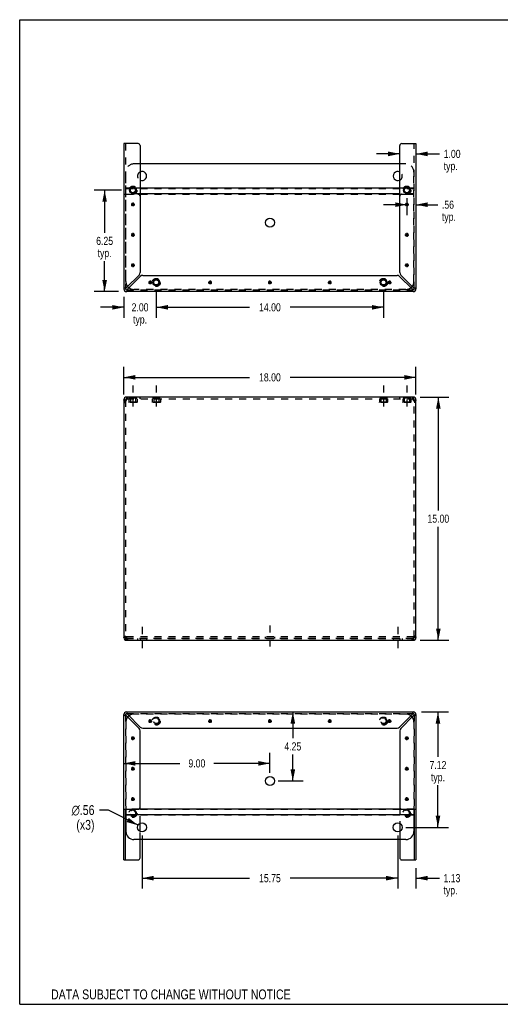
# Model space of a CAD drawing. Header units: inches. Extents: x 0 to 78.6, y 0 to 60.7.
# Tile 1 of 3: x 0 to 29.6, y 0 to 60.7. Entities that reach past the tile are written whole.
import ezdxf

# ---------------------------------------------------------------- set-up
doc = ezdxf.new("R2010")
doc.units = ezdxf.units.IN
doc.header["$LTSCALE"] = 4.321429
doc.header["$MEASUREMENT"] = 0
doc.linetypes.add('DASHED', pattern=[0.2, 0.1, -0.1])
doc.linetypes.add('HIDDEN', pattern=[0.2, 0.1, -0.1])
doc.layers.get('0').update_dxf_attribs({"linetype": 'CONTINUOUS'})
doc.layers.add('DEFAULT_2', color=8, linetype='HIDDEN')
doc.layers.add('DIMENSIONS', color=7, linetype='CONTINUOUS')
doc.styles.get("Standard").update_dxf_attribs({"font": 'txt', "width": 0.8})
doc.styles.add('TEXTSTYLE_1', font='gdt', dxfattribs={"width": 0.8})
doc.dimstyles.new('DIMSTYLE_1', dxfattribs={"dimtxt": 0.5, "dimasz": 0.714286, "dimexe": 0.09, "dimexo": 0.07, "dimgap": 0.035, "dimtad": 0, "dimtih": 1, "dimtoh": 1, "dimzin": 4, "dimdsep": 46, "dimtxsty": 'Standard', "dimblk": '_FILLED', "dimblk1": '_FILLED', "dimblk2": '_FILLED', "dimcen": 0.09, "dimadec": 0, "dimazin": 0, "dimtfac": 1, "dimtofl": 0, "dimtmove": 0, "dimatfit": 3, "dimldrblk": '_FILLED', "dimfxl": 1, "dimtolj": 1, "dimtzin": 4, "dimarcsym": 0})
doc.dimstyles.new('DIMSTYLE_2', dxfattribs={"dimtxt": 0.607143, "dimasz": 0.714286, "dimexe": 0.09, "dimexo": 0.07, "dimgap": 0.09, "dimtad": 0, "dimtih": 1, "dimtoh": 1, "dimzin": 4, "dimdsep": 46, "dimtxsty": 'Standard', "dimblk": '_FILLED', "dimblk1": '_FILLED', "dimblk2": '_FILLED', "dimcen": 0.09, "dimadec": 0, "dimazin": 0, "dimtfac": 1, "dimtofl": 0, "dimtmove": 0, "dimatfit": 3, "dimldrblk": '_FILLED', "dimfxl": 1, "dimtolj": 1, "dimtzin": 4, "dimarcsym": 0})

# ---------------------------------------------------------------- blocks, each defined once
blk = doc.blocks.new('_FILLED')
at = {"color": 0, "linetype": 'ByBlock'}
blk.add_solid([(0, 0), (-1, 0.2), (-1, -0.2)], dxfattribs=at)
blk = doc.blocks.new('*D1')
at = {"layer": 'DIMENSIONS', "color": 2, "linetype": 'Continuous'}
for p, q in [((6.415, 37.604), (6.415, 39.303)), ((24.415, 37.604), (24.415, 39.303)), ((6.415, 38.66), (14.165, 38.66)), ((24.415, 38.66), (16.665, 38.66))]:
    blk.add_line(p, q, dxfattribs=at)
at = {"layer": 'DIMENSIONS', "color": 2, "linetype": 'Continuous', "xscale": 0.7142857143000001, "yscale": 0.7142857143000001, "zscale": 0.7142857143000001, "rotation": 180}
blk.add_blockref('_FILLED', (6.415, 38.66), dxfattribs=at)
at = {"layer": 'DIMENSIONS', "color": 2, "linetype": 'Continuous', "xscale": 0.7142857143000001, "yscale": 0.7142857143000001, "zscale": 0.7142857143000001}
blk.add_blockref('_FILLED', (24.415, 38.66), dxfattribs=at)
at = {"layer": 'DIMENSIONS', "color": 2, "linetype": 'Continuous', "insert": (15.415, 38.91), "char_height": 0.5, "width": 2, "attachment_point": 2, "line_spacing_factor": 0.9}
blk.add_mtext('18.00', dxfattribs=at)
blk = doc.blocks.new('*D2')
at = {"layer": 'DIMENSIONS', "color": 2, "linetype": 'Continuous'}
for p, q in [((24.672, 37.445), (26.435, 37.445)), ((25.792, 37.445), (25.792, 30.445)), ((25.792, 22.445), (25.792, 29.445)), ((24.672, 22.445), (26.435, 22.445))]:
    blk.add_line(p, q, dxfattribs=at)
at = {"layer": 'DIMENSIONS', "color": 2, "linetype": 'Continuous', "xscale": 0.7142857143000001, "yscale": 0.7142857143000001, "zscale": 0.7142857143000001}
for p, rotation in [((25.792, 37.445), 90), ((25.792, 22.445), 270)]:
    blk.add_blockref('_FILLED', p, dxfattribs=dict(at, rotation=rotation))
at = {"layer": 'DIMENSIONS', "color": 2, "linetype": 'Continuous', "insert": (25.792, 30.195), "char_height": 0.5, "width": 2, "attachment_point": 2, "line_spacing_factor": 0.9}
blk.add_mtext('15.00', dxfattribs=at)
blk = doc.blocks.new('*D5')
at = {"layer": 'DIMENSIONS', "color": 2, "linetype": 'Continuous'}
for p, q in [((16.827, 18.028), (16.827, 16.402)), ((16.827, 13.776), (16.827, 15.402)), ((15.915, 13.776), (17.47, 13.776))]:
    blk.add_line(p, q, dxfattribs=at)
at = {"layer": 'DIMENSIONS', "color": 2, "linetype": 'Continuous', "xscale": 0.7142857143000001, "yscale": 0.7142857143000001, "zscale": 0.7142857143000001}
for p, rotation in [((16.827, 18.028), 90), ((16.827, 13.776), 270)]:
    blk.add_blockref('_FILLED', p, dxfattribs=dict(at, rotation=rotation))
at = {"layer": 'DIMENSIONS', "color": 2, "linetype": 'Continuous', "insert": (16.827, 16.152), "char_height": 0.5, "width": 1.6, "attachment_point": 2, "line_spacing_factor": 0.9}
blk.add_mtext('4.25', dxfattribs=at)
blk = doc.blocks.new('*D6')
at = {"layer": 'DIMENSIONS', "color": 2, "linetype": 'Continuous'}
for p, q in [((15.415, 14.276), (15.415, 15.5)), ((6.415, 14.857), (9.865, 14.857)), ((15.415, 14.857), (11.965, 14.857))]:
    blk.add_line(p, q, dxfattribs=at)
at = {"layer": 'DIMENSIONS', "color": 2, "linetype": 'Continuous', "xscale": 0.7142857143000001, "yscale": 0.7142857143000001, "zscale": 0.7142857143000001, "rotation": 180}
blk.add_blockref('_FILLED', (6.415, 14.857), dxfattribs=at)
at = {"layer": 'DIMENSIONS', "color": 2, "linetype": 'Continuous', "xscale": 0.7142857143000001, "yscale": 0.7142857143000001, "zscale": 0.7142857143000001}
blk.add_blockref('_FILLED', (15.415, 14.857), dxfattribs=at)
at = {"layer": 'DIMENSIONS', "color": 2, "linetype": 'Continuous', "insert": (10.915, 15.107), "char_height": 0.5, "width": 1.6, "attachment_point": 2, "line_spacing_factor": 0.9}
blk.add_mtext('9.00', dxfattribs=at)
blk = doc.blocks.new('*D7')
at = {"layer": 'DIMENSIONS', "color": 2, "linetype": 'Continuous'}
for p, q in [((23.29, 10.409), (23.29, 7.136)), ((24.415, 8.405), (24.415, 7.136)), ((23.29, 7.779), (21.861, 7.779)), ((24.415, 7.779), (25.861, 7.779))]:
    blk.add_line(p, q, dxfattribs=at)
at = {"layer": 'DIMENSIONS', "color": 2, "linetype": 'Continuous', "xscale": 0.7142857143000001, "yscale": 0.7142857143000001, "zscale": 0.7142857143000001}
blk.add_blockref('_FILLED', (23.29, 7.779), dxfattribs=at)
at = {"layer": 'DIMENSIONS', "color": 2, "linetype": 'Continuous', "xscale": 0.7142857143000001, "yscale": 0.7142857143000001, "zscale": 0.7142857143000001, "rotation": 180}
blk.add_blockref('_FILLED', (24.415, 7.779), dxfattribs=at)
at = {"layer": 'DIMENSIONS', "color": 2, "linetype": 'Continuous', "insert": (26.111, 8.029), "char_height": 0.5, "width": 1.6, "attachment_point": 1, "line_spacing_factor": 0.9}
blk.add_mtext('1.13\\Ptyp.', dxfattribs=at)
blk = doc.blocks.new('*D8')
at = {"layer": 'DIMENSIONS', "color": 2, "linetype": 'Continuous'}
for p, q in [((7.54, 10.409), (7.54, 7.136)), ((23.29, 10.409), (23.29, 7.136)), ((7.54, 7.779), (14.165, 7.779)), ((23.29, 7.779), (16.665, 7.779))]:
    blk.add_line(p, q, dxfattribs=at)
at = {"layer": 'DIMENSIONS', "color": 2, "linetype": 'Continuous', "xscale": 0.7142857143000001, "yscale": 0.7142857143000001, "zscale": 0.7142857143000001, "rotation": 180}
blk.add_blockref('_FILLED', (7.54, 7.779), dxfattribs=at)
at = {"layer": 'DIMENSIONS', "color": 2, "linetype": 'Continuous', "xscale": 0.7142857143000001, "yscale": 0.7142857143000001, "zscale": 0.7142857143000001}
blk.add_blockref('_FILLED', (23.29, 7.779), dxfattribs=at)
at = {"layer": 'DIMENSIONS', "color": 2, "linetype": 'Continuous', "insert": (15.415, 8.029), "char_height": 0.5, "width": 2, "attachment_point": 2, "line_spacing_factor": 0.9}
blk.add_mtext('15.75', dxfattribs=at)
blk = doc.blocks.new('*D9')
at = {"layer": 'DIMENSIONS', "color": 2, "linetype": 'Continuous'}
for p, q in [((24.748, 18.028), (26.413, 18.028)), ((25.77, 18.028), (25.77, 15.255)), ((25.77, 10.909), (25.77, 13.505)), ((23.79, 10.909), (26.413, 10.909))]:
    blk.add_line(p, q, dxfattribs=at)
at = {"layer": 'DIMENSIONS', "color": 2, "linetype": 'Continuous', "xscale": 0.7142857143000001, "yscale": 0.7142857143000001, "zscale": 0.7142857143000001}
for p, rotation in [((25.77, 18.028), 90), ((25.77, 10.909), 270)]:
    blk.add_blockref('_FILLED', p, dxfattribs=dict(at, rotation=rotation))
at = {"layer": 'DIMENSIONS', "color": 2, "linetype": 'Continuous', "insert": (25.77, 15.005), "char_height": 0.5, "width": 1.6, "attachment_point": 2, "line_spacing_factor": 0.9}
blk.add_mtext('7.12\\Ptyp.', dxfattribs=at)
blk = doc.blocks.new('*D10')
at = {"layer": 'DIMENSIONS', "color": 2, "linetype": 'Continuous'}
for p, q in [((5.473, 11.976), (4.911, 11.976)), ((7.29, 11.038), (5.473, 11.976))]:
    blk.add_line(p, q, dxfattribs=at)
at = {"layer": 'DIMENSIONS', "color": 2, "linetype": 'Continuous', "xscale": 0.7142857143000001, "yscale": 0.7142857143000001, "zscale": 0.7142857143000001, "rotation": 332.6934381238}
blk.add_blockref('_FILLED', (7.29, 11.038), dxfattribs=at)
at = {"layer": 'DIMENSIONS', "color": 2, "linetype": 'Continuous', "insert": (4.608, 12.28), "char_height": 0.60714, "width": 2.26667, "attachment_point": 3, "line_spacing_factor": 0.9, "style": 'TEXTSTYLE_1'}
blk.add_mtext('{\\Fgdt;n}\\Ftxt;.56\\P(x3)', dxfattribs=at)
blk = doc.blocks.new('*D11')
at = {"layer": 'DIMENSIONS', "color": 2, "linetype": 'Continuous'}
for p, q in [((6.271, 50.2), (4.589, 50.2)), ((5.232, 50.2), (5.232, 47.575)), ((5.232, 43.95), (5.232, 45.825)), ((6.081, 43.95), (4.589, 43.95))]:
    blk.add_line(p, q, dxfattribs=at)
at = {"layer": 'DIMENSIONS', "color": 2, "linetype": 'Continuous', "xscale": 0.7142857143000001, "yscale": 0.7142857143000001, "zscale": 0.7142857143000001}
for p, rotation in [((5.232, 50.2), 90), ((5.232, 43.95), 270)]:
    blk.add_blockref('_FILLED', p, dxfattribs=dict(at, rotation=rotation))
at = {"layer": 'DIMENSIONS', "color": 2, "linetype": 'Continuous', "insert": (5.232, 47.325), "char_height": 0.5, "width": 1.6, "attachment_point": 2, "line_spacing_factor": 0.9}
blk.add_mtext('6.25\\Ptyp.', dxfattribs=at)
blk = doc.blocks.new('*D12')
at = {"layer": 'DIMENSIONS', "color": 2, "linetype": 'Continuous'}
for p, q in [((8.415, 44.013), (8.415, 42.335)), ((6.415, 43.617), (6.415, 42.335)), ((6.415, 42.978), (4.986, 42.978)), ((8.415, 42.978), (9.843, 42.978))]:
    blk.add_line(p, q, dxfattribs=at)
at = {"layer": 'DIMENSIONS', "color": 2, "linetype": 'Continuous', "xscale": 0.7142857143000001, "yscale": 0.7142857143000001, "zscale": 0.7142857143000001}
blk.add_blockref('_FILLED', (6.415, 42.978), dxfattribs=at)
at = {"layer": 'DIMENSIONS', "color": 2, "linetype": 'Continuous', "xscale": 0.7142857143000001, "yscale": 0.7142857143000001, "zscale": 0.7142857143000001, "rotation": 180}
blk.add_blockref('_FILLED', (8.415, 42.978), dxfattribs=at)
at = {"layer": 'DIMENSIONS', "color": 2, "linetype": 'Continuous', "insert": (7.415, 43.228), "char_height": 0.5, "width": 1.6, "attachment_point": 2, "line_spacing_factor": 0.9}
blk.add_mtext('2.00\\Ptyp.', dxfattribs=at)
blk = doc.blocks.new('*D13')
at = {"layer": 'DIMENSIONS', "color": 2, "linetype": 'Continuous'}
for p, q in [((8.415, 44.013), (8.415, 42.335)), ((22.415, 44.013), (22.415, 42.335)), ((8.415, 42.978), (14.165, 42.978)), ((22.415, 42.978), (16.665, 42.978))]:
    blk.add_line(p, q, dxfattribs=at)
at = {"layer": 'DIMENSIONS', "color": 2, "linetype": 'Continuous', "xscale": 0.7142857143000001, "yscale": 0.7142857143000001, "zscale": 0.7142857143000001, "rotation": 180}
blk.add_blockref('_FILLED', (8.415, 42.978), dxfattribs=at)
at = {"layer": 'DIMENSIONS', "color": 2, "linetype": 'Continuous', "xscale": 0.7142857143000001, "yscale": 0.7142857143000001, "zscale": 0.7142857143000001}
blk.add_blockref('_FILLED', (22.415, 42.978), dxfattribs=at)
at = {"layer": 'DIMENSIONS', "color": 2, "linetype": 'Continuous', "insert": (15.415, 43.228), "char_height": 0.5, "width": 2, "attachment_point": 2, "line_spacing_factor": 0.9}
blk.add_mtext('14.00', dxfattribs=at)
blk = doc.blocks.new('*D14')
at = {"layer": 'DIMENSIONS', "color": 2, "linetype": 'Continuous'}
for p, q in [((23.852, 49.307), (22.424, 49.307)), ((23.852, 49.7), (23.852, 48.664)), ((24.415, 49.307), (25.763, 49.307))]:
    blk.add_line(p, q, dxfattribs=at)
at = {"layer": 'DIMENSIONS', "color": 2, "linetype": 'Continuous', "xscale": 0.7142857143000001, "yscale": 0.7142857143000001, "zscale": 0.7142857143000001}
blk.add_blockref('_FILLED', (23.852, 49.307), dxfattribs=at)
at = {"layer": 'DIMENSIONS', "color": 2, "linetype": 'Continuous', "xscale": 0.7142857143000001, "yscale": 0.7142857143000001, "zscale": 0.7142857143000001, "rotation": 180}
blk.add_blockref('_FILLED', (24.415, 49.307), dxfattribs=at)
at = {"layer": 'DIMENSIONS', "color": 2, "linetype": 'Continuous', "insert": (26.013, 49.557), "char_height": 0.5, "width": 1.6, "attachment_point": 1, "line_spacing_factor": 0.9}
blk.add_mtext('.56\\Ptyp.', dxfattribs=at)
blk = doc.blocks.new('*D15')
at = {"layer": 'DIMENSIONS', "color": 2, "linetype": 'Continuous'}
for p, q in [((23.415, 52.44), (21.986, 52.44)), ((24.415, 52.44), (25.873, 52.44))]:
    blk.add_line(p, q, dxfattribs=at)
at = {"layer": 'DIMENSIONS', "color": 2, "linetype": 'Continuous', "xscale": 0.7142857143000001, "yscale": 0.7142857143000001, "zscale": 0.7142857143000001}
blk.add_blockref('_FILLED', (23.415, 52.44), dxfattribs=at)
at = {"layer": 'DIMENSIONS', "color": 2, "linetype": 'Continuous', "xscale": 0.7142857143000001, "yscale": 0.7142857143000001, "zscale": 0.7142857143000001, "rotation": 180}
blk.add_blockref('_FILLED', (24.415, 52.44), dxfattribs=at)
at = {"layer": 'DIMENSIONS', "color": 2, "linetype": 'Continuous', "insert": (26.123, 52.69), "char_height": 0.5, "width": 1.6, "attachment_point": 1, "line_spacing_factor": 0.9}
blk.add_mtext('1.00\\Ptyp.', dxfattribs=at)

msp = doc.modelspace()

# ---------------------------------------------------------------- linework, layer by layer
at = {"color": 7, "linetype": 'Continuous'}
for p, q in [((0, 0), (0, 60.714)), ((0, 60.714), (78.571, 60.714)), ((6.51, 44.117), (6.519, 44.117)), ((6.581, 44.054), (6.581, 44.045)), ((24.248, 44.045), (24.248, 44.054)), ((24.311, 44.117), (24.319, 44.117)), ((6.415, 37.278), (6.519, 37.278)), ((6.581, 37.445), (6.581, 37.341)), ((6.6, 37.341), (6.581, 37.341)), ((24.248, 37.341), (24.229, 37.341)), ((24.248, 37.445), (24.248, 37.341)), ((24.311, 37.278), (24.415, 37.278)), ((6.519, 22.611), (6.415, 22.611)), ((6.54, 22.565), (6.54, 22.638)), ((6.581, 22.445), (6.581, 22.549)), ((6.581, 22.549), (6.6, 22.549)), ((24.229, 22.549), (24.248, 22.549)), ((24.248, 22.445), (24.248, 22.549)), ((24.29, 22.565), (24.29, 22.638)), ((24.415, 22.611), (24.311, 22.611)), ((6.519, 17.861), (6.51, 17.861)), ((6.581, 17.933), (6.581, 17.924)), ((24.248, 17.924), (24.248, 17.933)), ((24.319, 17.861), (24.311, 17.861)), ((7.925, 17.465), (8.155, 17.465)), ((7.958, 17.384), (8.121, 17.547)), ((8.121, 17.384), (7.958, 17.547)), ((8.04, 17.35), (8.04, 17.58)), ((11.612, 17.465), (11.842, 17.465)), ((11.646, 17.384), (11.808, 17.547)), ((11.808, 17.384), (11.646, 17.547)), ((11.727, 17.35), (11.727, 17.58)), ((15.3, 17.465), (15.53, 17.465)), ((15.333, 17.384), (15.496, 17.547)), ((15.496, 17.384), (15.333, 17.547)), ((15.415, 17.35), (15.415, 17.58)), ((18.987, 17.465), (19.217, 17.465)), ((19.021, 17.384), (19.184, 17.547)), ((19.184, 17.384), (19.021, 17.547)), ((19.102, 17.35), (19.102, 17.58)), ((22.675, 17.465), (22.905, 17.465)), ((22.708, 17.384), (22.871, 17.547)), ((22.708, 17.547), (22.871, 17.384)), ((22.79, 17.35), (22.79, 17.58)), ((6.862, 16.403), (7.092, 16.403)), ((6.896, 16.322), (7.058, 16.484)), ((7.058, 16.322), (6.896, 16.484)), ((6.977, 16.288), (6.977, 16.518)), ((23.737, 16.403), (23.967, 16.403)), ((23.771, 16.322), (23.934, 16.484)), ((23.771, 16.484), (23.934, 16.322)), ((23.852, 16.288), (23.852, 16.518)), ((6.896, 14.447), (7.058, 14.609)), ((7.058, 14.447), (6.896, 14.609)), ((6.977, 14.413), (6.977, 14.643)), ((23.771, 14.447), (23.934, 14.609)), ((23.771, 14.609), (23.934, 14.447)), ((23.852, 14.413), (23.852, 14.643)), ((6.862, 14.528), (7.092, 14.528)), ((23.737, 14.528), (23.967, 14.528)), ((6.977, 12.538), (6.977, 12.768)), ((23.852, 12.538), (23.852, 12.768)), ((6.862, 12.653), (7.092, 12.653)), ((7.058, 12.572), (6.896, 12.734)), ((6.896, 12.572), (7.058, 12.734)), ((23.737, 12.653), (23.967, 12.653)), ((23.771, 12.734), (23.934, 12.572)), ((23.771, 12.572), (23.934, 12.734)), ((6.519, 8.905), (6.519, 12.028)), ((6.54, 12.028), (6.54, 10.659)), ((24.29, 11.689), (6.54, 11.689)), ((23.491, 12.038), (7.338, 12.038)), ((24.29, 12.028), (24.29, 10.659)), ((24.311, 12.028), (24.311, 8.905)), ((7.415, 10.658), (7.415, 11.161)), ((23.415, 11.161), (23.415, 10.658)), ((23.79, 10.159), (7.04, 10.159)), ((7.415, 9.03), (7.415, 10.159)), ((23.415, 10.159), (23.415, 9.03)), ((6.415, 8.905), (7.29, 8.905)), ((23.54, 8.905), (24.415, 8.905)), ((0, 0), (78.571, 0))]:
    msp.add_line(p, q, dxfattribs=at)
at = {"color": 3, "linetype": 'Continuous'}
for p, q in [((6.415, 53.073), (6.415, 44.117)), ((7.29, 53.073), (6.415, 53.073)), ((7.415, 52.948), (7.415, 45.118)), ((23.415, 45.118), (23.415, 52.948)), ((23.54, 53.073), (24.415, 53.073)), ((24.415, 53.073), (24.415, 44.117)), ((23.415, 51.819), (7.415, 51.819)), ((7.081, 50.316), (6.873, 50.316)), ((23.415, 50.316), (7.415, 50.316)), ((23.415, 49.967), (7.415, 49.967)), ((23.956, 50.316), (23.748, 50.316)), ((7.35, 44.962), (6.581, 44.193)), ((7.582, 44.95), (23.247, 44.95)), ((24.248, 44.193), (23.479, 44.962)), ((6.657, 44.117), (7.426, 44.886)), ((23.403, 44.886), (24.172, 44.117)), ((24.248, 43.95), (6.581, 43.95)), ((6.415, 37.278), (6.415, 22.611)), ((6.48, 37.21), (6.463, 37.196)), ((6.498, 37.223), (6.48, 37.21)), ((6.559, 37.265), (6.538, 37.251)), ((6.581, 37.278), (6.559, 37.265)), ((24.248, 37.445), (6.581, 37.445)), ((6.581, 37.278), (6.589, 37.304)), ((24.241, 37.304), (24.248, 37.278)), ((24.27, 37.265), (24.248, 37.278)), ((24.291, 37.251), (24.27, 37.265)), ((24.35, 37.21), (24.331, 37.223)), ((24.366, 37.196), (24.35, 37.21)), ((24.415, 22.611), (24.415, 37.278)), ((6.463, 22.694), (6.48, 22.68)), ((6.48, 22.68), (6.498, 22.666)), ((6.538, 22.639), (6.559, 22.625)), ((6.559, 22.625), (6.581, 22.611)), ((6.589, 22.585), (6.581, 22.611)), ((24.248, 22.611), (24.241, 22.585)), ((24.248, 22.611), (24.27, 22.625)), ((24.27, 22.625), (24.291, 22.639)), ((24.331, 22.666), (24.35, 22.68)), ((24.35, 22.68), (24.366, 22.694)), ((6.581, 22.445), (24.248, 22.445)), ((6.415, 8.905), (6.415, 17.861)), ((6.581, 18.028), (24.248, 18.028)), ((6.581, 17.785), (7.35, 17.016)), ((7.426, 17.092), (6.657, 17.861)), ((24.172, 17.861), (23.403, 17.092)), ((23.479, 17.016), (24.248, 17.785)), ((24.415, 17.861), (24.415, 8.905)), ((7.582, 17.028), (23.247, 17.028)), ((7.415, 12.153), (7.415, 16.861)), ((23.415, 16.861), (23.415, 12.153)), ((6.415, 12.028), (7.29, 12.028)), ((23.54, 12.028), (24.415, 12.028))]:
    msp.add_line(p, q, dxfattribs=at)
at = {"color": 2, "linetype": 'DASHED'}
for p, q in [((6.977, 38.159), (6.977, 36.627)), ((8.415, 38.159), (8.415, 36.627)), ((22.415, 38.159), (22.415, 36.627)), ((23.852, 38.159), (23.852, 36.627)), ((7.54, 23.266), (7.54, 21.733)), ((15.415, 23.367), (15.415, 21.835)), ((23.29, 23.266), (23.29, 21.733))]:
    msp.add_line(p, q, dxfattribs=at)
at = {"color": 3, "linetype": 'Continuous'}
for points in [[(6.506, 44.17), (6.483, 44.162), (6.463, 44.155), (6.446, 44.147), (6.433, 44.14), (6.423, 44.132), (6.417, 44.124), (6.415, 44.117)], [(6.581, 44.193), (6.555, 44.185), (6.53, 44.178), (6.506, 44.17)], [(6.581, 43.95), (6.589, 43.952), (6.596, 43.958), (6.604, 43.968), (6.612, 43.982), (6.619, 43.999), (6.627, 44.019), (6.634, 44.041)], [(6.634, 44.041), (6.642, 44.065), (6.65, 44.091), (6.657, 44.117)], [(24.172, 44.117), (24.18, 44.091), (24.187, 44.065), (24.195, 44.041)], [(24.195, 44.041), (24.203, 44.019), (24.21, 43.999), (24.218, 43.982), (24.225, 43.968), (24.233, 43.958), (24.241, 43.952), (24.248, 43.95)], [(24.324, 44.17), (24.3, 44.178), (24.274, 44.185), (24.248, 44.193)], [(24.415, 44.117), (24.413, 44.124), (24.407, 44.132), (24.397, 44.14), (24.383, 44.147), (24.366, 44.155), (24.346, 44.162), (24.324, 44.17)], [(6.463, 37.196), (6.449, 37.21), (6.437, 37.223), (6.427, 37.237), (6.42, 37.251), (6.416, 37.265), (6.415, 37.278)], [(6.538, 37.251), (6.517, 37.237), (6.498, 37.223)], [(6.589, 37.304), (6.596, 37.33), (6.604, 37.354), (6.612, 37.376), (6.619, 37.396)], [(6.619, 37.396), (6.627, 37.413), (6.634, 37.427)], [(6.634, 37.427), (6.642, 37.437), (6.65, 37.443), (6.657, 37.445)], [(24.172, 37.445), (24.18, 37.443), (24.187, 37.437), (24.195, 37.427)], [(24.195, 37.427), (24.203, 37.413), (24.21, 37.396)], [(24.21, 37.396), (24.218, 37.376), (24.225, 37.354), (24.233, 37.33), (24.241, 37.304)], [(24.331, 37.223), (24.312, 37.237), (24.291, 37.251)], [(24.415, 37.278), (24.413, 37.265), (24.409, 37.251), (24.402, 37.237), (24.392, 37.223), (24.38, 37.21), (24.366, 37.196)], [(6.415, 22.611), (6.416, 22.625), (6.42, 22.639), (6.427, 22.653), (6.437, 22.666), (6.449, 22.68), (6.463, 22.694)], [(6.498, 22.666), (6.517, 22.653), (6.538, 22.639)], [(6.619, 22.494), (6.612, 22.514), (6.604, 22.536), (6.596, 22.56), (6.589, 22.585)], [(6.634, 22.463), (6.627, 22.477), (6.619, 22.494)], [(24.21, 22.494), (24.203, 22.477), (24.195, 22.463)], [(24.241, 22.585), (24.233, 22.56), (24.225, 22.536), (24.218, 22.514), (24.21, 22.494)], [(24.291, 22.639), (24.312, 22.653), (24.331, 22.666)], [(24.366, 22.694), (24.38, 22.68), (24.392, 22.666), (24.402, 22.653), (24.409, 22.639), (24.413, 22.625), (24.415, 22.611)], [(6.657, 22.445), (6.65, 22.447), (6.642, 22.453), (6.634, 22.463)], [(24.195, 22.463), (24.187, 22.453), (24.18, 22.447), (24.172, 22.445)], [(6.415, 17.861), (6.417, 17.854), (6.423, 17.846), (6.433, 17.839), (6.446, 17.831), (6.463, 17.823), (6.483, 17.816), (6.506, 17.808)], [(6.506, 17.808), (6.53, 17.801), (6.555, 17.793), (6.581, 17.785)], [(6.634, 17.937), (6.627, 17.959), (6.619, 17.979), (6.612, 17.996), (6.604, 18.01), (6.596, 18.02), (6.589, 18.026), (6.581, 18.028)], [(6.657, 17.861), (6.65, 17.887), (6.642, 17.913), (6.634, 17.937)], [(24.195, 17.937), (24.187, 17.913), (24.18, 17.887), (24.172, 17.861)], [(24.248, 18.028), (24.241, 18.026), (24.233, 18.02), (24.225, 18.01), (24.218, 17.996), (24.21, 17.979), (24.203, 17.959), (24.195, 17.937)], [(24.248, 17.785), (24.274, 17.793), (24.3, 17.801), (24.324, 17.808)], [(24.324, 17.808), (24.346, 17.816), (24.366, 17.823), (24.383, 17.831), (24.397, 17.839), (24.407, 17.846), (24.413, 17.854), (24.415, 17.861)]]:
    msp.add_lwpolyline(points, dxfattribs=at)
at = {"color": 7, "linetype": 'Continuous'}
for points in [[(6.581, 44.193), (6.571, 44.185), (6.562, 44.178), (6.553, 44.17), (6.544, 44.162), (6.537, 44.155), (6.531, 44.147), (6.525, 44.14), (6.522, 44.132), (6.519, 44.124), (6.519, 44.117)], [(6.581, 44.054), (6.589, 44.055), (6.596, 44.057), (6.604, 44.061), (6.612, 44.066), (6.619, 44.073)], [(6.619, 44.073), (6.627, 44.08), (6.634, 44.088), (6.642, 44.097), (6.65, 44.107), (6.657, 44.117)], [(24.172, 44.117), (24.18, 44.107), (24.187, 44.097), (24.195, 44.088), (24.203, 44.08), (24.21, 44.073), (24.218, 44.066), (24.225, 44.061), (24.233, 44.057), (24.241, 44.055), (24.248, 44.054)], [(24.292, 44.155), (24.285, 44.162), (24.277, 44.17), (24.268, 44.178), (24.258, 44.185), (24.248, 44.193)], [(24.311, 44.117), (24.31, 44.124), (24.308, 44.132), (24.304, 44.14), (24.299, 44.147), (24.292, 44.155)], [(6.523, 37.241), (6.521, 37.251), (6.519, 37.265), (6.519, 37.278)], [(24.311, 37.278), (24.31, 37.265), (24.309, 37.251)], [(6.519, 22.611), (6.519, 22.625), (6.521, 22.639)], [(24.307, 22.649), (24.309, 22.639), (24.31, 22.625), (24.311, 22.611)], [(6.519, 17.861), (6.519, 17.854), (6.522, 17.846), (6.525, 17.839), (6.531, 17.831), (6.537, 17.823)], [(6.537, 17.823), (6.544, 17.816), (6.553, 17.808), (6.562, 17.801), (6.571, 17.793), (6.581, 17.785)], [(6.657, 17.861), (6.65, 17.871), (6.642, 17.881), (6.634, 17.89), (6.627, 17.898), (6.619, 17.906), (6.612, 17.912), (6.604, 17.917), (6.596, 17.921), (6.589, 17.923), (6.581, 17.924)], [(24.21, 17.906), (24.203, 17.898), (24.195, 17.89), (24.187, 17.881), (24.18, 17.871), (24.172, 17.861)], [(24.248, 17.924), (24.241, 17.923), (24.233, 17.921), (24.225, 17.917), (24.218, 17.912), (24.21, 17.906)], [(24.248, 17.785), (24.258, 17.793), (24.268, 17.801), (24.277, 17.808), (24.285, 17.816), (24.292, 17.823), (24.299, 17.831), (24.304, 17.839), (24.308, 17.846), (24.31, 17.854), (24.311, 17.861)]]:
    msp.add_lwpolyline(points, dxfattribs=at)
at = {"color": 3, "linetype": 'Continuous'}
for centre, radius in [((6.977, 50.2), 0.206), ((23.852, 50.2), 0.206), ((15.415, 48.202), 0.281), ((8.415, 44.513), 0.206), ((22.415, 44.513), 0.206)]:
    msp.add_circle(centre, radius, dxfattribs=at)
at = {"color": 7, "linetype": 'Continuous'}
for centre, radius in [((6.977, 50.2), 0.166), ((6.977, 50.2), 0.156), ((23.852, 50.2), 0.166), ((23.852, 50.2), 0.156), ((8.415, 44.513), 0.166), ((8.415, 44.513), 0.156), ((22.415, 44.513), 0.166), ((22.415, 44.513), 0.156), ((15.415, 13.776), 0.281), ((7.54, 10.909), 0.281), ((23.29, 10.909), 0.281)]:
    msp.add_circle(centre, radius, dxfattribs=at)
at = {"color": 3, "linetype": 'Continuous'}
for centre, radius, start, end in [((7.29, 52.948), 0.125, 0, 90), ((23.54, 52.948), 0.125, 90, 180), ((7.54, 51.069), 0.281, 243.5695, 116.4305), ((23.29, 51.069), 0.281, 63.5695, 296.4305), ((7.195, 45.118), 0.22, 315, 360), ((7.582, 44.73), 0.22, 90, 135), ((23.247, 44.73), 0.22, 45, 90), ((23.635, 45.118), 0.22, 180, 225), ((6.581, 44.117), 0.167, 180, 270), ((7.04, 44.577), 0.5, 218.93779, 231.30402), ((23.79, 44.577), 0.5, 308.69598, 321.06221), ((24.248, 44.117), 0.167, 270, 360), ((6.581, 37.278), 0.167, 90, 180), ((24.248, 37.278), 0.167, 0, 90), ((6.581, 22.611), 0.167, 180, 270), ((24.248, 22.611), 0.167, 270, 360), ((6.581, 17.861), 0.167, 90, 180), ((24.248, 17.861), 0.167, 0, 90), ((7.195, 16.861), 0.22, 0, 45), ((7.582, 17.248), 0.22, 225, 270), ((23.247, 17.248), 0.22, 270, 315), ((23.635, 16.861), 0.22, 135, 180), ((7.29, 12.153), 0.125, 270, 360), ((23.54, 12.153), 0.125, 180, 270)]:
    msp.add_arc(centre, radius, start, end, dxfattribs=at)
at = {"color": 7, "linetype": 'Continuous'}
for centre, radius, start, end in [((6.581, 44.117), 0.0625, 180, 270), ((24.248, 44.117), 0.0625, 270, 360), ((6.581, 37.278), 0.0625, 90, 180), ((24.248, 37.278), 0.0625, 0, 90), ((6.581, 22.611), 0.0625, 180, 270), ((24.248, 22.611), 0.0625, 270, 360), ((6.581, 17.861), 0.0625, 90, 180), ((7.04, 17.401), 0.5, 128.69598, 141.06221), ((23.79, 17.401), 0.5, 38.93779, 51.30402), ((24.248, 17.861), 0.0625, 0, 90), ((7.04, 10.659), 0.5, 180, 270), ((23.79, 10.659), 0.5, 270, 360), ((7.29, 9.03), 0.125, 270, 360), ((23.54, 9.03), 0.125, 180, 270)]:
    msp.add_arc(centre, radius, start, end, dxfattribs=at)
at = {"layer": 'DEFAULT_2', "color": 8, "linetype": 'HIDDEN'}
for p, q in [((6.519, 53.073), (6.519, 44.117)), ((24.311, 44.117), (24.311, 53.073)), ((7.415, 51.819), (7.04, 51.819)), ((23.79, 51.819), (23.415, 51.819)), ((6.54, 44.577), (6.54, 51.319)), ((24.29, 44.577), (24.29, 51.319)), ((6.415, 49.95), (7.29, 49.95)), ((6.873, 50.316), (6.54, 50.316)), ((24.29, 50.29), (6.54, 50.29)), ((7.415, 49.967), (6.54, 49.967)), ((24.29, 49.941), (6.54, 49.941)), ((7.415, 50.316), (7.081, 50.316)), ((23.748, 50.316), (23.415, 50.316)), ((24.29, 49.967), (23.415, 49.967)), ((23.54, 49.95), (24.415, 49.95)), ((24.29, 50.316), (23.956, 50.316)), ((6.862, 49.325), (7.092, 49.325)), ((6.896, 49.244), (7.058, 49.407)), ((7.058, 49.244), (6.896, 49.407)), ((6.977, 49.44), (6.977, 49.21)), ((23.737, 49.325), (23.967, 49.325)), ((23.771, 49.244), (23.934, 49.407)), ((23.934, 49.244), (23.771, 49.407)), ((23.852, 49.44), (23.852, 49.21)), ((6.862, 47.45), (7.092, 47.45)), ((7.058, 47.369), (6.896, 47.532)), ((6.896, 47.369), (7.058, 47.532)), ((6.977, 47.565), (6.977, 47.335)), ((23.737, 47.45), (23.967, 47.45)), ((23.934, 47.369), (23.771, 47.532)), ((23.771, 47.369), (23.934, 47.532)), ((23.852, 47.565), (23.852, 47.335)), ((6.862, 45.575), (7.092, 45.575)), ((7.058, 45.494), (6.896, 45.657)), ((6.896, 45.494), (7.058, 45.657)), ((6.977, 45.69), (6.977, 45.46)), ((23.737, 45.575), (23.967, 45.575)), ((23.934, 45.494), (23.771, 45.657)), ((23.771, 45.494), (23.934, 45.657)), ((23.852, 45.69), (23.852, 45.46)), ((7.925, 44.513), (8.155, 44.513)), ((8.121, 44.431), (7.958, 44.594)), ((7.958, 44.431), (8.121, 44.594)), ((8.04, 44.628), (8.04, 44.398)), ((11.612, 44.513), (11.842, 44.513)), ((11.808, 44.431), (11.646, 44.594)), ((11.646, 44.431), (11.808, 44.594)), ((11.727, 44.628), (11.727, 44.398)), ((15.3, 44.513), (15.53, 44.513)), ((15.496, 44.431), (15.333, 44.594)), ((15.333, 44.431), (15.496, 44.594)), ((15.415, 44.398), (15.415, 44.628)), ((18.987, 44.513), (19.217, 44.513)), ((19.184, 44.431), (19.021, 44.594)), ((19.021, 44.431), (19.184, 44.594)), ((19.102, 44.628), (19.102, 44.398)), ((22.675, 44.513), (22.905, 44.513)), ((22.871, 44.431), (22.708, 44.594)), ((22.708, 44.431), (22.871, 44.594)), ((22.79, 44.628), (22.79, 44.398)), ((6.581, 44.054), (24.248, 44.054)), ((23.79, 44.077), (7.04, 44.077)), ((6.415, 37.104), (6.519, 37.104)), ((6.463, 37.196), (6.537, 37.196)), ((6.519, 37.278), (6.519, 22.611)), ((6.6, 37.341), (24.229, 37.341)), ((6.657, 37.445), (6.657, 37.341)), ((6.727, 37.341), (6.727, 37.121)), ((6.737, 37.111), (6.727, 37.121)), ((7.227, 37.121), (6.727, 37.121)), ((7.217, 37.111), (6.737, 37.111)), ((6.771, 37.445), (6.771, 37.341)), ((6.771, 37.395), (6.771, 37.341)), ((7.183, 37.395), (6.771, 37.395)), ((6.821, 37.385), (6.811, 37.395)), ((6.821, 37.121), (6.811, 37.111)), ((6.821, 37.385), (6.821, 37.121)), ((7.133, 37.385), (6.821, 37.385)), ((7.133, 37.385), (7.143, 37.395)), ((7.133, 37.385), (7.133, 37.121)), ((7.133, 37.121), (7.143, 37.111)), ((7.183, 37.395), (7.183, 37.341)), ((7.184, 37.445), (7.184, 37.341)), ((7.217, 37.111), (7.227, 37.121)), ((7.227, 37.341), (7.227, 37.121)), ((7.415, 37.341), (7.415, 37.445)), ((8.165, 37.341), (8.165, 37.121)), ((8.175, 37.111), (8.165, 37.121)), ((8.665, 37.121), (8.165, 37.121)), ((8.655, 37.111), (8.175, 37.111)), ((8.208, 37.445), (8.208, 37.341)), ((8.209, 37.395), (8.209, 37.341)), ((8.621, 37.395), (8.209, 37.395)), ((8.259, 37.385), (8.249, 37.395)), ((8.259, 37.121), (8.249, 37.111)), ((8.259, 37.385), (8.259, 37.121)), ((8.571, 37.385), (8.259, 37.385)), ((8.571, 37.385), (8.581, 37.395)), ((8.571, 37.385), (8.571, 37.121)), ((8.571, 37.121), (8.581, 37.111)), ((8.621, 37.445), (8.621, 37.341)), ((8.621, 37.395), (8.621, 37.341)), ((8.655, 37.111), (8.665, 37.121)), ((8.665, 37.341), (8.665, 37.121)), ((22.165, 37.341), (22.165, 37.121)), ((22.665, 37.121), (22.165, 37.121)), ((22.175, 37.111), (22.165, 37.121)), ((22.655, 37.111), (22.175, 37.111)), ((22.208, 37.445), (22.208, 37.341)), ((22.209, 37.395), (22.209, 37.341)), ((22.621, 37.395), (22.209, 37.395)), ((22.259, 37.385), (22.249, 37.395)), ((22.259, 37.121), (22.249, 37.111)), ((22.259, 37.385), (22.259, 37.121)), ((22.571, 37.385), (22.259, 37.385)), ((22.571, 37.385), (22.581, 37.395)), ((22.571, 37.385), (22.571, 37.121)), ((22.571, 37.121), (22.581, 37.111)), ((22.621, 37.445), (22.621, 37.341)), ((22.621, 37.395), (22.621, 37.341)), ((22.655, 37.111), (22.665, 37.121)), ((22.665, 37.341), (22.665, 37.121)), ((23.415, 37.341), (23.415, 37.445)), ((23.602, 37.341), (23.602, 37.121)), ((24.102, 37.121), (23.602, 37.121)), ((23.612, 37.111), (23.602, 37.121)), ((24.092, 37.111), (23.612, 37.111)), ((23.646, 37.445), (23.646, 37.341)), ((24.058, 37.395), (23.646, 37.395)), ((23.646, 37.395), (23.646, 37.341)), ((23.696, 37.385), (23.686, 37.395)), ((23.696, 37.121), (23.686, 37.111)), ((24.008, 37.385), (23.696, 37.385)), ((23.696, 37.385), (23.696, 37.121)), ((24.008, 37.385), (24.018, 37.395)), ((24.008, 37.385), (24.008, 37.121)), ((24.008, 37.121), (24.018, 37.111)), ((24.058, 37.395), (24.058, 37.341)), ((24.059, 37.445), (24.059, 37.341)), ((24.092, 37.111), (24.102, 37.121)), ((24.102, 37.341), (24.102, 37.121)), ((24.172, 37.445), (24.172, 37.341)), ((24.366, 37.196), (24.292, 37.196)), ((24.311, 22.611), (24.311, 37.278)), ((24.415, 37.104), (24.311, 37.104)), ((6.415, 22.694), (6.537, 22.694)), ((6.54, 22.638), (6.54, 22.653)), ((24.29, 22.653), (6.54, 22.653)), ((6.54, 22.448), (6.54, 22.565)), ((24.29, 22.552), (6.54, 22.552)), ((6.581, 22.549), (6.54, 22.549)), ((24.229, 22.549), (6.6, 22.549)), ((6.657, 22.445), (6.657, 22.549)), ((7.258, 22.552), (7.258, 22.448)), ((7.415, 22.549), (7.415, 22.445)), ((7.821, 22.552), (7.821, 22.448)), ((15.133, 22.653), (15.133, 22.549)), ((15.696, 22.653), (15.696, 22.549)), ((23.008, 22.552), (23.008, 22.448)), ((23.415, 22.549), (23.415, 22.445)), ((23.571, 22.552), (23.571, 22.448)), ((24.172, 22.445), (24.172, 22.549)), ((24.29, 22.549), (24.248, 22.549)), ((24.29, 22.638), (24.29, 22.653)), ((24.29, 22.448), (24.29, 22.565)), ((24.415, 22.694), (24.292, 22.694)), ((24.29, 22.448), (6.54, 22.448)), ((6.519, 17.861), (6.519, 12.028)), ((6.581, 17.924), (24.248, 17.924)), ((23.79, 17.901), (7.04, 17.901)), ((24.311, 17.861), (24.311, 12.028)), ((6.54, 17.401), (6.54, 12.028)), ((24.29, 17.401), (24.29, 12.028)), ((7.415, 11.161), (7.415, 12.153)), ((23.415, 12.153), (23.415, 11.161)), ((7.338, 12.038), (6.54, 12.038)), ((24.29, 12.011), (6.54, 12.011)), ((24.29, 11.662), (6.54, 11.662)), ((24.29, 12.038), (23.491, 12.038)), ((7.415, 10.159), (7.415, 10.658)), ((23.415, 10.658), (23.415, 10.159))]:
    msp.add_line(p, q, dxfattribs=at)
for points in [[(6.537, 37.196), (6.532, 37.21), (6.527, 37.223), (6.523, 37.237), (6.523, 37.241)], [(6.581, 37.278), (6.573, 37.265), (6.565, 37.251), (6.557, 37.237), (6.55, 37.223), (6.543, 37.21), (6.537, 37.196)], [(6.581, 37.278), (6.589, 37.288), (6.596, 37.298), (6.604, 37.307), (6.612, 37.315), (6.619, 37.323), (6.627, 37.329), (6.634, 37.334), (6.642, 37.338), (6.65, 37.34), (6.657, 37.341)], [(24.172, 37.341), (24.18, 37.34), (24.187, 37.338), (24.195, 37.334), (24.203, 37.329), (24.21, 37.323), (24.218, 37.315), (24.225, 37.307), (24.233, 37.298), (24.241, 37.288), (24.248, 37.278)], [(24.292, 37.196), (24.286, 37.21), (24.279, 37.223), (24.272, 37.237), (24.264, 37.251), (24.256, 37.265), (24.248, 37.278)], [(24.309, 37.251), (24.306, 37.237), (24.302, 37.223), (24.298, 37.21), (24.292, 37.196)], [(6.521, 22.639), (6.523, 22.653), (6.527, 22.666), (6.532, 22.68), (6.537, 22.694)], [(6.537, 22.694), (6.543, 22.68), (6.55, 22.666), (6.557, 22.653), (6.565, 22.639), (6.573, 22.625), (6.581, 22.611)], [(6.657, 22.549), (6.65, 22.55), (6.642, 22.552), (6.634, 22.556), (6.627, 22.561), (6.619, 22.567), (6.612, 22.575), (6.604, 22.583), (6.596, 22.592), (6.589, 22.602), (6.581, 22.611)], [(24.248, 22.611), (24.241, 22.602), (24.233, 22.592), (24.225, 22.583), (24.218, 22.575), (24.21, 22.567), (24.203, 22.561), (24.195, 22.556), (24.187, 22.552), (24.18, 22.55), (24.172, 22.549)], [(24.248, 22.611), (24.256, 22.625), (24.264, 22.639), (24.272, 22.653), (24.279, 22.666), (24.286, 22.68), (24.292, 22.694)], [(24.292, 22.694), (24.298, 22.68), (24.302, 22.666), (24.306, 22.653), (24.307, 22.649)]]:
    msp.add_lwpolyline(points, dxfattribs=at)
for centre, radius in [((6.977, 50.2), 0.25), ((6.977, 50.2), 0.24), ((6.977, 50.2), 0.206), ((23.852, 50.2), 0.25), ((23.852, 50.2), 0.24), ((23.852, 50.2), 0.206), ((8.415, 44.513), 0.25), ((8.415, 44.513), 0.24), ((8.415, 44.513), 0.206), ((22.415, 44.513), 0.25), ((22.415, 44.513), 0.24), ((22.415, 44.513), 0.206), ((8.415, 17.465), 0.25), ((8.415, 17.465), 0.24), ((8.415, 17.465), 0.206), ((8.415, 17.465), 0.206), ((8.415, 17.465), 0.166), ((8.415, 17.465), 0.156), ((22.415, 17.465), 0.25), ((22.415, 17.465), 0.24), ((22.415, 17.465), 0.206), ((22.415, 17.465), 0.206), ((22.415, 17.465), 0.166), ((22.415, 17.465), 0.156), ((6.977, 11.778), 0.25), ((6.977, 11.778), 0.24), ((6.977, 11.778), 0.206), ((6.977, 11.778), 0.206), ((6.977, 11.778), 0.166), ((6.977, 11.778), 0.156), ((23.852, 11.778), 0.25), ((23.852, 11.778), 0.24), ((23.852, 11.778), 0.206), ((23.852, 11.778), 0.206), ((23.852, 11.778), 0.166), ((23.852, 11.778), 0.156)]:
    msp.add_circle(centre, radius, dxfattribs=at)
for centre, radius, start, end in [((7.04, 51.319), 0.5, 90, 180), ((23.79, 51.319), 0.5, 0, 90), ((7.54, 51.069), 0.281, 116.4305, 243.5695), ((23.29, 51.069), 0.281, 296.4305, 63.5695), ((7.29, 49.825), 0.125, 0, 90), ((23.54, 49.825), 0.125, 90, 180), ((7.04, 44.577), 0.5, 180, 218.93779), ((23.79, 44.577), 0.5, 321.06221, 360), ((7.04, 44.577), 0.5, 231.30402, 270), ((23.79, 44.577), 0.5, 270, 308.69598), ((7.04, 17.401), 0.5, 141.06221, 180), ((7.04, 17.401), 0.5, 90, 128.69598), ((23.79, 17.401), 0.5, 51.30402, 90), ((23.79, 17.401), 0.5, 0, 38.93779)]:
    msp.add_arc(centre, radius, start, end, dxfattribs=at)

# ---------------------------------------------------------------- texts
at = {"layer": 'DIMENSIONS', "color": 2, "linetype": 'Continuous', "insert": (9.312, 0.915), "char_height": 0.60714, "width": 17.97143, "attachment_point": 2, "line_spacing_factor": 0.9}
msp.add_mtext('DATA SUBJECT TO CHANGE WITHOUT NOTICE', dxfattribs=at)

# ---------------------------------------------------------------- dimensions: what is measured, and where the dimension line sits
at = {"layer": 'DIMENSIONS', "color": 2, "linetype": 'Continuous'}
for base, p1, p2, picture, middle in [((24.415, 52.44), (23.415, 52.948), (24.415, 53.073), '*D15', (26.923, 52.065)), ((8.415, 42.978), (6.415, 42.265), (8.415, 44.083), '*D12', (7.415, 42.603))]:
    dim = msp.add_linear_dim(base=base, p1=p1, p2=p2, text='<>\\Ptyp.', dimstyle='DIMSTYLE_1', dxfattribs=at)
    dim.commit()
    dim.dimension.update_dxf_attribs({"geometry": picture, "text_midpoint": middle, "dimtype": 160})
for base, p1, p2, angle, picture, middle in [((23.852, 49.307), (24.415, 53.073), (23.852, 48.594), 180, '*D14', (26.813, 48.932)), ((5.232, 50.2), (6.151, 43.95), (6.341, 50.2), 90, '*D11', (5.232, 46.7)), ((25.77, 10.909), (24.678, 18.028), (23.72, 10.909), 270, '*D9', (25.77, 14.38)), ((23.2897, 7.77882), (24.41472, 7.06596), (23.2897, 10.47934), 180, '*D7', (26.91091, 7.40382))]:
    dim = msp.add_linear_dim(base=base, p1=p1, p2=p2, angle=angle, text='<>\\Ptyp.', dimstyle='DIMSTYLE_1', dxfattribs=at)
    dim.commit()
    dim.dimension.update_dxf_attribs({"geometry": picture, "text_midpoint": middle, "dimtype": 160})
for base, p1, p2, picture, middle in [((22.415, 42.978), (8.415, 44.083), (22.415, 44.083), '*D13', (15.415, 42.978)), ((15.415, 14.857), (6.415, 12.028), (15.415, 15.57), '*D6', (10.915, 14.857))]:
    dim = msp.add_linear_dim(base=base, p1=p1, p2=p2, dimstyle='DIMSTYLE_1', dxfattribs=at)
    dim.commit()
    dim.dimension.update_dxf_attribs({"geometry": picture, "text_midpoint": middle, "dimtype": 160})
for base, p1, p2, angle, picture, middle in [((6.415, 38.66), (24.415, 37.534), (6.415, 37.534), 180, '*D1', (15.415, 38.66)), ((25.792, 22.445), (24.602, 37.445), (24.602, 22.445), 270, '*D2', (25.792, 29.945)), ((16.827, 13.776), (24.248, 18.028), (15.845, 13.776), 270, '*D5', (16.827, 15.902)), ((7.54, 7.779), (23.29, 10.479), (7.54, 10.479), 180, '*D8', (15.415, 7.779))]:
    dim = msp.add_linear_dim(base=base, p1=p1, p2=p2, angle=angle, dimstyle='DIMSTYLE_1', dxfattribs=at)
    dim.commit()
    dim.dimension.update_dxf_attribs({"geometry": picture, "text_midpoint": middle, "dimtype": 160})
dim = msp.add_diameter_dim_2p(p1=(7.29, 11.038), p2=(7.79, 10.78), text='<>\\P(x3)', dimstyle='DIMSTYLE_2', dxfattribs=at)
dim.commit()
dim.dimension.update_dxf_attribs({"geometry": '*D10', "text_midpoint": (3.474, 11.521), "dimtype": 163})

doc.saveas('drawing.dxf')
